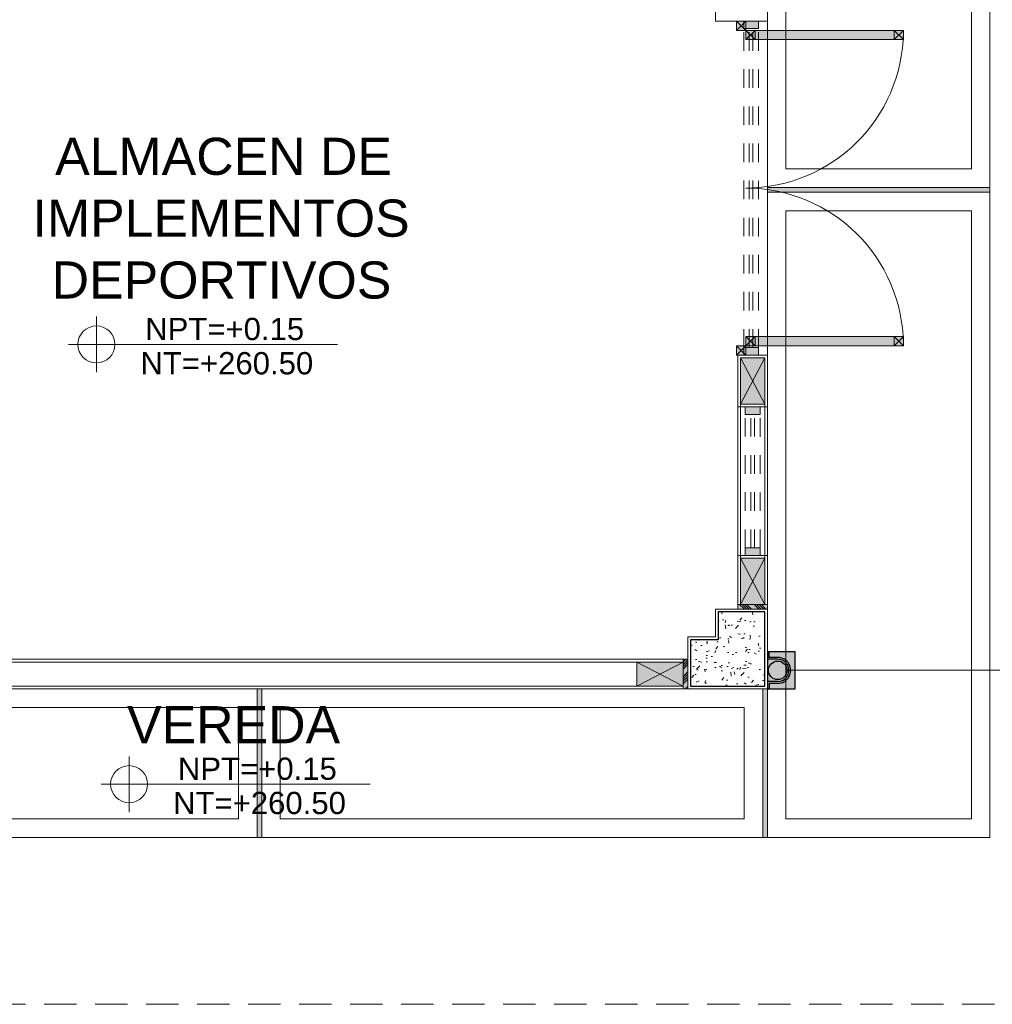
# Model space of a CAD drawing. Header units: millimetres. Extents: x -8931983 to 9630244, y 4 to 18563053.
# Tile 89 of 256: x 349095.33 to 349100.58, y 9281973.72 to 9281979.03. Entities that reach past the tile are written whole.
import ezdxf

# ---------------------------------------------------------------- set-up
doc = ezdxf.new("R2010")
doc.units = ezdxf.units.MM
for name, pattern in [('01 nivel$0$HIDDEN2', [0.1875, 0.125, -0.0625]), ('CONTINUA', [0]), ('DASHED2', [0.375, 0.25, -0.125])]:
    doc.linetypes.add(name, pattern=pattern)
for name, color, linetype, lineweight in [('.', 7, 'Continuous', 0), ('0_ CUNETAS', 151, 'Continuous', 5), ('0_MUROS 2 BAJOS', 150, 'Continuous', 9), ('0_PROYECCIONES 1', 1, 'DASHED2', 0), ('0_VANOS', 30, 'Continuous', 9), ('COLUMNAS', 3, 'Continuous', 35), ('COLUMNETAS TOP', 253, 'Continuous', 0), ('G-ANNO-DIMS', 7, 'Continuous', 5), ('JUNTAS DE DILATACIÓN', 160, 'CONTINUA', 9), ('MURO', 133, 'Continuous', 15), ('Puertas ArchiCAD', 7, 'Continuous', 9), ('TARRAJEO', 32, 'Continuous', 0), ('TEXTO AMBIENTES', 7, 'Continuous', 30), ('vereda', 254, 'Continuous', 5)]:
    doc.layers.add(name, color=color, linetype=linetype, lineweight=lineweight)
for name, color, linetype, lineweight, true_color in [('0_COLUMNA ACHURADO', 250, 'Continuous', 0, 0x363636), ('0_TEXTURA PISOS', 252, 'Continuous', 0, 0x8c8c8c), ('tuberia des. fluvial ftt', 169, 'Continuous', 0, 0x232d53)]:
    doc.layers.add(name, color=color, linetype=linetype, lineweight=lineweight, true_color=true_color)
doc.styles.add('Arial_1', font='arial.ttf', dxfattribs={"height": 0.15})

# ---------------------------------------------------------------- blocks, each defined once
blk = doc.blocks.new('VEREDAA PG EDF 09')
at = {"layer": '.', "true_color": 0x939598}
h = blk.add_hatch(dxfattribs=at)
h.set_pattern_fill('ANGLE', color=252, angle=-90.00000000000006)
h.set_pattern_definition([(270, (-1.200000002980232, -9.890087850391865), (6.985, -7.8e-15), [5.08, -1.905]), (360, (-1.200000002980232, -9.890087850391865), (8.2e-15, 6.985), [5.08, -1.905])])
h.paths.add_polyline_path([(0, -9.876767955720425), (0, -9.90216795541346), (-1.200000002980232, -9.90216795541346), (-1.200000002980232, -9.876767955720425)])
h = blk.add_hatch(color=252, dxfattribs=at)
h.dxf.hatch_style = 1
h.paths.add_polyline_path([(0, -9.90216795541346), (0, -9.876767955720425), (-1.200000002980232, -9.876767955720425), (-1.200000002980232, -9.90216795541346)])
h = blk.add_hatch(color=252, dxfattribs=at)
h.dxf.hatch_style = 1
h.paths.add_polyline_path([(-3.952399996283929, -12.57999970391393), (-3.926999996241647, -12.57999970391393), (-3.926999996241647, -13.37999969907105), (-3.952399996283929, -13.37999969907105)])
h = blk.add_hatch(color=252, dxfattribs=at)
h.dxf.hatch_style = 1
h.paths.add_polyline_path([(-1.225400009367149, -12.57999970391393), (-1.200000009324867, -12.57999970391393), (-1.200000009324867, -13.37999969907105), (-1.225400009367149, -13.37999969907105)])
at = {"layer": 'G-ANNO-DIMS'}
for p, q in [((-4.642154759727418, -13.24347018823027, -441.5074041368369), (-4.642154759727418, -12.94347018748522, -441.5074041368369)), ((-4.792154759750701, -13.09347018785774, -441.5074041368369), (-3.342154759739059, -13.09347018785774, -441.5074041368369))]:
    blk.add_line(p, q, dxfattribs=at)
blk.add_circle((-4.642154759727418, -13.09347018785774, -441.5074041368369), 0.1, dxfattribs=at)
at = {"layer": 'vereda'}
for p, q in [((-1.200000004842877, -9.876767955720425, 2.3476332e-09), (-1.200000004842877, -6.876767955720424, 2.3476332e-09)), ((-1.8626451e-09, -9.876767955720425, 2.3475195e-09), (-1.8626451e-09, -6.876767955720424, 2.3475195e-09)), ((-1.100000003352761, -9.776767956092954, 2.3475195e-09), (-1.100000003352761, -6.976767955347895, 2.3475195e-09)), ((-0.1000000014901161, -9.776767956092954, 2.3475195e-09), (-0.1000000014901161, -6.976767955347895, 2.3475195e-09)), ((-1.100000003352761, -9.776767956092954, 2.3475195e-09), (-0.1000000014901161, -9.776767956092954, 2.3475195e-09)), ((-1.200000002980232, -9.876767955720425, 2.3475195e-09), (-1.8626451e-09, -9.876767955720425, 2.3475195e-09)), ((-1.200000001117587, -9.90216795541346, 2.3475195e-09), (-1.200000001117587, -13.37999969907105, 2.3475195e-09)), ((0, -9.90216795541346, 2.3475195e-09), (-1.200000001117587, -9.90216795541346, 2.3475195e-09)), ((0, -13.37999969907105, 2.3475195e-09), (0, -9.90216795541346, 2.3475195e-09)), ((-1.100000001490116, -10.00216795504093, 2.3475195e-09), (-1.100000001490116, -13.27999969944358, 2.3475195e-09)), ((-0.099999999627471, -10.00216795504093, 2.3475195e-09), (-1.100000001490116, -10.00216795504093, 2.3475195e-09)), ((-0.099999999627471, -13.27999969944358, 2.3475195e-09), (-0.099999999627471, -10.00216795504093, 2.3475195e-09)), ((-3.952399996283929, -12.57999970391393, 2.5831923e-09), (-7.004599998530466, -12.57999923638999)), ((-3.952399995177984, -12.57999970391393, 2.5831923e-09), (-3.952399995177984, -13.37999969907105, 2.5831923e-09)), ((-3.926999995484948, -13.37999969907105, 2.5831923e-09), (-3.926999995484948, -12.57999970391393, 2.5831923e-09)), ((-3.926999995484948, -13.37999969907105, 2.5831923e-09), (-3.926999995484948, -12.57999970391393, 2.5831923e-09)), ((-3.926999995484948, -12.57999970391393, 2.5831923e-09), (-1.225400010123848, -12.57999970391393, 2.5831923e-09)), ((-1.225400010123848, -12.57999970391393, 2.5831923e-09), (-1.225400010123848, -13.37999969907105, 2.5831923e-09)), ((-1.225400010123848, -12.57999970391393, 2.5831923e-09), (-1.225400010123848, -13.37999969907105, 2.5831923e-09)), ((-4.0523999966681, -12.67999968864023, 2.5831923e-09), (-6.904599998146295, -12.67999968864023, 2.5831923e-09)), ((-4.0523999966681, -12.67999968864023, 2.5831923e-09), (-4.0523999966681, -13.27999968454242, 2.5831923e-09)), ((-3.826999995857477, -13.27999969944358, 2.5831923e-09), (-3.826999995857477, -12.6799997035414, 2.5831923e-09)), ((-3.826999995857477, -13.27999969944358, 2.5831923e-09), (-3.826999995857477, -12.6799997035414, 2.5831923e-09)), ((-1.325400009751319, -12.6799997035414, 2.5831923e-09), (-3.826999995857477, -12.6799997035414, 2.5831923e-09)), ((-1.325400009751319, -12.6799997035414, 2.5831923e-09), (-1.325400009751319, -13.27999969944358, 2.5831923e-09)), ((-1.325400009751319, -12.6799997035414, 2.5831923e-09), (-1.325400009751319, -13.27999969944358, 2.5831923e-09)), ((-4.0523999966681, -13.27999968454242, 2.5831923e-09), (-6.904599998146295, -13.27999924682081, 2.5831923e-09)), ((-1.325400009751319, -13.27999969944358, 2.5831923e-09), (-3.826999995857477, -13.27999969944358, 2.5831923e-09)), ((-1.325400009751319, -13.27999969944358, 2.5831923e-09), (-3.826999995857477, -13.27999969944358, 2.5831923e-09)), ((-1.100000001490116, -13.27999969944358, 2.3475195e-09), (-0.099999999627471, -13.27999969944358, 2.3475195e-09)), ((-3.952399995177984, -13.37999969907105, 2.5831923e-09), (-7.004599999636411, -13.37999923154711, 2.5831923e-09)), ((-1.225400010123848, -13.37999969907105, 2.5831923e-09), (-3.926999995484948, -13.37999969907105, 2.5831923e-09)), ((-1.225400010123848, -13.37999969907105, 2.5831923e-09), (-3.926999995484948, -13.37999969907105, 2.5831923e-09)), ((-1.200000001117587, -13.37999969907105, 2.3475195e-09), (0, -13.37999969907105, 2.3475195e-09))]:
    blk.add_line(p, q, dxfattribs=at)
for points, elevation in [([(0, -9.876767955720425), (0, -9.90216795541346), (-1.200000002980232, -9.90216795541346), (-1.200000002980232, -9.876767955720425)], 2.3475195e-09), ([(-3.952399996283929, -12.57999970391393), (-3.926999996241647, -12.57999970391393), (-3.926999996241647, -13.37999969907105), (-3.952399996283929, -13.37999969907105)], 2.5831923e-09), ([(-1.225400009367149, -12.57999970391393), (-1.200000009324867, -12.57999970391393), (-1.200000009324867, -13.37999969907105), (-1.225400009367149, -13.37999969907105)], 1.5648993e-09)]:
    blk.add_lwpolyline(points, close=True, dxfattribs=dict(at, elevation=elevation))
at = {"layer": 'TEXTO AMBIENTES', "style": 'Arial_1'}
blk.add_text('VEREDA', height=0.2, dxfattribs=at).set_placement((-4.653218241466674, -12.87287657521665))
for s, p in [('NPT=+0.15', (-4.3792045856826, -13.07007391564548, -441.5074041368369)), ('NT=+260.50', (-4.405026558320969, -13.25469513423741, -441.5074041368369))]:
    blk.add_text(s, height=0.12, rotation=360, dxfattribs=at).set_placement(p)
blk = doc.blocks.new('FENENFONFNK')
at = {"layer": '.', "true_color": 0xadddf7, "transparency": 33554572}
h = blk.add_hatch(color=141, dxfattribs=at)
h.dxf.hatch_style = 1
h.paths.add_polyline_path([(-0.1600000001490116, -11.32500000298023), (-0.1600000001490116, -11.35000000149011), (0, -11.35000000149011), (0, -11.32500000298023)])
h = blk.add_hatch(color=141, dxfattribs=at)
h.dxf.hatch_style = 1
h.paths.add_polyline_path([(-0.4300000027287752, -11.62000001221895), (-0.4550000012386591, -11.62000001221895), (-0.4550000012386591, -11.78000001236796), (-0.4300000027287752, -11.78000001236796)])
at = {"linetype": 'Continuous', "true_color": 0xbebebe}
for points in [[(-0.1280212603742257, -8.220000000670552), (-0.0480212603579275, -8.220000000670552), (-0.0480212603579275, -8.179999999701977), (-0.1280212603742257, -8.179999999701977)], [(-0.1280212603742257, -9.980000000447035), (-0.0480212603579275, -9.980000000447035), (-0.0480212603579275, -9.940000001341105), (-0.1280212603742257, -9.940000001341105)], [(-0.1200000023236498, -10.29999999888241), (-0.0400000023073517, -10.29999999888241), (-0.0400000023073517, -10.25999999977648), (-0.1200000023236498, -10.25999999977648)], [(-0.1200000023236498, -11.06000000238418), (-0.0400000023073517, -11.06000000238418), (-0.0400000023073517, -11.02000000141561), (-0.1200000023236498, -11.02000000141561)]]:
    blk.add_hatch(color=9, dxfattribs=at).paths.add_polyline_path(points)
at = {"linetype": 'Continuous', "true_color": 0xffffff}
for points in [[(0.1499999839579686, -11.77999999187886), (0.1499999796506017, -11.57999998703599), (-1.58324838e-08, -11.57999999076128), (-1.15251169e-08, -11.77999999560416)], [(0.1499999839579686, -11.7799999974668), (0.1499999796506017, -11.57999999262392), (-1.58324838e-08, -11.57999999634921), (-1.15251169e-08, -11.78000000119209)]]:
    blk.add_hatch(color=7, dxfattribs=at).paths.add_polyline_path(points)
at = {"layer": '0_COLUMNA ACHURADO'}
h = blk.add_hatch(dxfattribs=at)
h.set_pattern_fill('AR-CONC', color=256, scale=0.00088, angle=179.9999999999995)
h.set_pattern_definition([(229.9999999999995, (0.4664850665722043, -11.36965499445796), (-0.1603225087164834, 0.0140263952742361), [0.016764, -0.184404]), (174.9999999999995, (0.4664850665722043, -11.36965499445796), (0.0310142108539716, -0.1681300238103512), [0.0134112, -0.1475237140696]), (280.4514446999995, (0.4531249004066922, -11.36848613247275), (-0.1293082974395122, -0.1541036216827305), [0.014247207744, -0.1567194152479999]), (226.1841999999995, (0.4664850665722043, -11.41435899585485), (-0.238549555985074, 0.0369972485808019), [0.025146, -0.2766059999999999]), (276.6355576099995, (0.4466059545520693, -11.41127591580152), (-0.2089156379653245, -0.2177349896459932), [0.0213708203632, -0.2350793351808]), (171.1841511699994, (0.4664850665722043, -11.41435899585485), (-0.2089156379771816, -0.2177349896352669), [0.0201167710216, -0.2212845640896]), (200.9999999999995, (0.444133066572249, -11.40318299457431), (-0.1334206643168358, 0.0899933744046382), [0.016764, -0.1844039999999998]), (145.9999999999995, (0.444133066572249, -11.40318299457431), (-0.0543857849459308, -0.1620854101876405), [0.0134112, -0.1475231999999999]), (251.4514449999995, (0.4330146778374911, -11.39568354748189), (-0.1878064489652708, -0.072092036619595), [0.014247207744, -0.1567191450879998]), (217.4999999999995, (0.4664850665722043, -11.36965499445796), (-0.0027179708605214, -0.0744084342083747), [0, -0.14573504, 0, -0.1497584, 0, -0.148082]), (187.4999999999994, (0.4664850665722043, -11.36965499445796), (-0.0588013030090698, -0.0881589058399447), [0, -0.08538464, 0, -0.14238224, 0, -0.0564388]), (147.4999999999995, (0.5163300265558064, -11.36965499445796), (-0.1193197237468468, 0.0050412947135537), [0, -0.05588, 0, -0.1743456, 0, -0.2313432]), (137.4999999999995, (0.5386820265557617, -11.36965499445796), (-0.1303536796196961, -0.022375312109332), [0, -0.072644, 0, -0.11578336, 0, -0.1642872])])
h.paths.add_polyline_path([(-0.2650000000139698, -11.51500000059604), (-0.4150000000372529, -11.51500000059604), (-0.4150000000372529, -11.76500000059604), (-0.0150000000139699, -11.76500000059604), (-0.0150000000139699, -11.36500000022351), (-0.2650000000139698, -11.36500000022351)])
at = {"layer": 'COLUMNETAS TOP', "true_color": 0xc0c0c0}
for points in [[(-0.0149999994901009, -10.24500000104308), (-0.0149999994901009, -9.995000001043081), (-0.1449999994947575, -9.995000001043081), (-0.1449999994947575, -10.24500000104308)], [(-0.0149999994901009, -11.07500000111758), (-0.1449999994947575, -11.07500000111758), (-0.1449999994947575, -11.32500000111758), (-0.0149999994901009, -11.32500000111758)], [(-0.7049999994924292, -11.76500000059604), (-0.4549999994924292, -11.76500000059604), (-0.4549999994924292, -11.63499999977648), (-0.7049999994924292, -11.63499999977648)]]:
    blk.add_hatch(color=9, dxfattribs=at).paths.add_polyline_path(points)
at = {"layer": 'JUNTAS DE DILATACIÓN'}
h = blk.add_hatch(dxfattribs=at)
h.set_pattern_fill('ANSI34', color=256, scale=0.0029, angle=90.09396363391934)
h.set_pattern_definition([(135.0939636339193, (1532.981894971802, -5598.270869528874), (-0.0389999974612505, -0.0391281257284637), []), (135.0939636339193, (1532.981873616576, -5598.257848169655), (-0.0389999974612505, -0.0391281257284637), []), (135.0939636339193, (1532.981852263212, -5598.244826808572), (-0.0389999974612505, -0.0391281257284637), []), (135.0939636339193, (1532.981830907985, -5598.231805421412), (-0.0389999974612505, -0.0391281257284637), [])])
h.paths.add_polyline_path([(-0.1600000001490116, -11.32500000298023), (-0.1600000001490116, -11.35000000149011), (0, -11.35000000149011), (0, -11.32500000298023)])
h = blk.add_hatch(dxfattribs=at)
h.set_pattern_fill('ANSI34', color=256, scale=0.0029, angle=0.0939636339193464)
h.set_pattern_definition([(45.09396363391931, (-5587.375869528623, -1544.761894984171), (-0.0391281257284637, 0.0389999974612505), []), (45.09396363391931, (-5587.362848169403, -1544.761873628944), (-0.0391281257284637, 0.0389999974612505), []), (45.09396363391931, (-5587.349826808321, -1544.76185227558), (-0.0391281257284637, 0.0389999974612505), []), (45.09396363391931, (-5587.33680542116, -1544.761830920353), (-0.0391281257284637, 0.0389999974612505), [])])
h.paths.add_polyline_path([(-0.4300000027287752, -11.62000001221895), (-0.4550000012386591, -11.62000001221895), (-0.4550000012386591, -11.78000001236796), (-0.4300000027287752, -11.78000001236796)])
at = {"layer": 'Puertas ArchiCAD', "lineweight": 13, "true_color": 0xffffff, "extrusion": (3.98853121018e-05, -0.0057452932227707, 0.9999834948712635)}
h = blk.add_hatch(color=7, dxfattribs=at)
h.dxf.hatch_style = 1
h.paths.add_polyline_path([(0.7329530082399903, -8.279864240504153), (-0.1170016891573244, -8.2798650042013), (-0.1170017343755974, -8.229865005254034), (0.7329529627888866, -8.229864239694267)])
h.paths.add_polyline_path([(0.7329544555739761, -9.879864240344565), (-0.1170002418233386, -9.879865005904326), (-0.1170001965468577, -9.929865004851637), (0.7329545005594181, -9.92986423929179)])
h.paths.add_polyline_path([(-0.1170001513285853, -9.979865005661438), (-0.1170001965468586, -9.92986500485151), (-0.1670001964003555, -9.929865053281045), (-0.167000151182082, -9.979865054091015)])
h.paths.add_polyline_path([(-0.1170017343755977, -8.229865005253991), (-0.1170017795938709, -8.179865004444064), (-0.1670017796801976, -8.17986505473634), (-0.167001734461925, -8.229865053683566)])
at = {"layer": '0_MUROS 2 BAJOS', "lineweight": 30, "elevation": 0.0813245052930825}
for points in [[(0.1499999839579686, -11.77999999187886), (0.1499999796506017, -11.57999998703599), (-1.58324838e-08, -11.57999999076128), (-1.15251169e-08, -11.77999999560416)], [(0.1499999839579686, -11.7799999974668), (0.1499999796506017, -11.57999999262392), (-1.58324838e-08, -11.57999999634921), (-1.15251169e-08, -11.78000000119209)]]:
    blk.add_lwpolyline(points, close=True, dxfattribs=at)
at = {"layer": '0_TEXTURA PISOS'}
blk.add_line((5.820766e-10, -9.980000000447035), (5.820766e-10, -8.179999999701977), dxfattribs=at)
at = {"layer": '0_VANOS', "linetype": 'Continuous'}
for p, q in [((-0.1280212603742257, -8.179999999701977), (-0.1280212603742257, -8.220000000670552)), ((-0.0480212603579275, -8.179999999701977), (-0.1280212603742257, -8.179999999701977)), ((-0.1280212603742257, -8.220000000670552), (-0.0480212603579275, -8.220000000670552)), ((-0.0480212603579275, -8.220000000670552), (-0.0480212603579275, -8.179999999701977)), ((-0.0480212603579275, -9.940000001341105), (-0.1280212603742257, -9.940000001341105)), ((-0.1280212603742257, -9.940000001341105), (-0.1280212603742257, -9.980000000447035)), ((-0.0480212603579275, -9.980000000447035), (-0.0480212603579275, -9.940000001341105)), ((-0.0480212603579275, -9.980000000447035), (-0.1280212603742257, -9.980000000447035)), ((-0.1200000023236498, -10.25999999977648, -664.369128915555), (-0.1200000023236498, -10.29999999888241, -664.369128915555)), ((-0.0400000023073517, -10.25999999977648, -664.369128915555), (-0.1200000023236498, -10.25999999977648, -664.369128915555)), ((-0.0400000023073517, -10.29999999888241, -664.369128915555), (-0.0400000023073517, -10.25999999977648, -664.369128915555)), ((-0.1200000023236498, -10.29999999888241, -664.369128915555), (-0.0400000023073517, -10.29999999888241, -664.369128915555)), ((-0.0400000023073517, -11.02000000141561, -664.369128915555), (-0.1200000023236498, -11.02000000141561, -664.369128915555)), ((-0.1200000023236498, -11.02000000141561, -664.369128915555), (-0.1200000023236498, -11.06000000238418, -664.369128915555)), ((-0.0400000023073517, -11.06000000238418, -664.369128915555), (-0.0400000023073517, -11.02000000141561, -664.369128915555)), ((-0.0400000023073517, -11.06000000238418, -664.369128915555), (-0.1200000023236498, -11.06000000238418, -664.369128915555))]:
    blk.add_line(p, q, dxfattribs=at)
at = {"layer": '0_VANOS', "linetype": '01 nivel$0$HIDDEN2', "ltscale": 0.5}
for p, q in [((-0.1280212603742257, -9.940000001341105), (-0.1280212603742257, -8.220000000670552)), ((-0.098021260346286, -9.940000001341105), (-0.098021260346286, -8.220000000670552)), ((-0.0780212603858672, -9.940000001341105), (-0.0780212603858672, -8.220000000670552)), ((-0.0480212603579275, -9.940630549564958), (-0.0480212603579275, -8.220630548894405)), ((-0.1200000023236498, -11.02000000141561, -664.369128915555), (-0.1200000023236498, -10.29999999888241, -664.369128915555)), ((-0.0900000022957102, -11.02000000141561, -664.369128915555), (-0.0900000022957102, -10.29999999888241, -664.369128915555)), ((-0.0700000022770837, -11.02000000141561, -664.369128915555), (-0.0700000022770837, -10.29999999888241, -664.369128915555)), ((-0.0400000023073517, -11.02063055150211, -664.369128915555), (-0.0400000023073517, -10.30063054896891, -664.369128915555))]:
    blk.add_line(p, q, dxfattribs=at)
at = {"layer": '0_VANOS', "linetype": '01 nivel$0$HIDDEN2'}
for p, q in [((-0.0480212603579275, -8.220000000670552), (-0.0480212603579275, -8.179999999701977)), ((-0.0400000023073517, -10.29999999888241, -664.369128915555), (-0.0400000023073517, -10.25999999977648, -664.369128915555))]:
    blk.add_line(p, q, dxfattribs=at)
at = {"layer": 'COLUMNAS', "color": 6, "lineweight": 30}
blk.add_lwpolyline([(-0.2650000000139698, -11.51500000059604), (-0.4150000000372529, -11.51500000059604), (-0.4150000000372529, -11.76500000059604), (-0.0150000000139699, -11.76500000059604), (-0.0150000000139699, -11.36500000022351), (-0.2650000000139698, -11.36500000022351), (-0.2650000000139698, -11.51500000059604)], dxfattribs=at)
at = {"layer": 'COLUMNETAS TOP'}
for p, q in [((-0.1449999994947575, -10.24500000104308), (-0.1449999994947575, -9.995000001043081)), ((-0.1449999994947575, -9.995000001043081), (-0.0149999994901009, -9.995000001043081)), ((-0.0149999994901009, -9.995000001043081), (-0.1449999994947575, -9.995000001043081)), ((-0.1449999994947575, -9.995000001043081), (-0.1449999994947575, -10.24500000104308)), ((-0.0149999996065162, -10.24500000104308), (-0.1450000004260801, -9.995000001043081)), ((-0.0149999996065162, -9.995000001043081), (-0.1450000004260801, -10.24500000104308)), ((-0.0149999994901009, -9.995000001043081), (-0.0149999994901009, -10.24500000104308)), ((-0.0149999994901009, -10.24500000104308), (-0.0149999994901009, -9.995000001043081)), ((-0.0149999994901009, -10.24500000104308), (-0.1449999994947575, -10.24500000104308)), ((-0.0149999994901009, -11.07500000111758), (-0.1449999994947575, -11.07500000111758)), ((-0.1449999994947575, -11.07500000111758), (-0.1449999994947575, -11.32500000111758)), ((-0.1449999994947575, -11.32500000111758), (-0.1449999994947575, -11.07500000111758)), ((-0.1450000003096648, -11.07500000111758), (-0.0149999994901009, -11.32500000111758)), ((-0.1450000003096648, -11.32500000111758), (-0.0149999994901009, -11.07500000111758)), ((-0.0149999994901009, -11.32500000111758), (-0.0149999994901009, -11.07500000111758)), ((-0.1449999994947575, -11.32500000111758), (-0.0149999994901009, -11.32500000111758)), ((-0.0149999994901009, -11.32500000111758), (-0.1449999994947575, -11.32500000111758)), ((-0.7049999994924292, -11.63499999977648), (-0.4549999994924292, -11.63499999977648)), ((-0.7049999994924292, -11.76500000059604), (-0.7049999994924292, -11.63499999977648)), ((-0.4549999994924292, -11.63499999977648), (-0.7049999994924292, -11.63499999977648)), ((-0.7049999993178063, -11.76500000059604), (-0.4549999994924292, -11.63499999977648)), ((-0.4549999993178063, -11.76500000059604), (-0.7049999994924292, -11.63499999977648)), ((-0.4549999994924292, -11.63499999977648), (-0.4549999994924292, -11.76500000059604)), ((-0.4549999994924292, -11.76500000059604), (-0.4549999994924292, -11.63499999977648)), ((-0.4549999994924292, -11.76500000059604), (-0.7049999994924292, -11.76500000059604)), ((-0.7049999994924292, -11.76500000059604), (-0.4549999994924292, -11.76500000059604))]:
    blk.add_line(p, q, dxfattribs=at)
at = {"layer": 'G-ANNO-DIMS'}
for p, q in [((-3.618390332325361, -10.07305553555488, -441.5074041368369), (-3.618390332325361, -9.773055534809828, -441.5074041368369)), ((-3.768390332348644, -9.923055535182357, -441.5074041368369), (-2.318390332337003, -9.923055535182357, -441.5074041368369))]:
    blk.add_line(p, q, dxfattribs=at)
blk.add_circle((-3.618390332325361, -9.923055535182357, -441.5074041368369), 0.1, dxfattribs=at)
at = {"layer": 'JUNTAS DE DILATACIÓN'}
for points in [[(-0.1600000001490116, -11.32500000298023), (-0.1600000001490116, -11.35000000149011), (0, -11.35000000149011), (0, -11.32500000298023)], [(-0.4300000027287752, -11.62000001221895), (-0.4550000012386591, -11.62000001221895), (-0.4550000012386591, -11.78000001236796), (-0.4300000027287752, -11.78000001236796)]]:
    blk.add_lwpolyline(points, close=True, dxfattribs=at)
at = {"layer": 'MURO'}
for p, q in [((-0.1450000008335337, -10.24500000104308), (-0.1450000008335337, -11.07500000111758)), ((-0.0150000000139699, -11.07500000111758), (-0.0150000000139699, -10.24500000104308)), ((-0.7049999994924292, -11.63499999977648), (-5.124999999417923, -11.63499999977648)), ((-5.124999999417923, -11.76500000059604), (-0.7049999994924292, -11.76500000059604))]:
    blk.add_line(p, q, dxfattribs=at)
at = {"layer": 'MURO', "color": 140, "true_color": 0x03a9ee}
for p, q in [((-0.0150000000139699, -10.24500000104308), (-0.1450000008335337, -10.24500000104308)), ((-0.1450000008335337, -11.07500000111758), (-0.0150000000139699, -11.07500000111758)), ((-0.7049999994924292, -11.76500000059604), (-0.7049999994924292, -11.63499999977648))]:
    blk.add_line(p, q, dxfattribs=at)
at = {"layer": 'Puertas ArchiCAD', "lineweight": 0, "extrusion": (3.98853121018e-05, -0.0057452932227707, 0.9999834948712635)}
for p, q in [((-0.1170017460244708, -8.22999915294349, -0.0002882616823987), (-0.1670017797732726, -8.180000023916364, 9.970189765e-07)), ((-0.1170017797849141, -8.179999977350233, -9.970196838e-07), (-0.1670017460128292, -8.229999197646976, -0.0002862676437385)), ((-0.0670017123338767, -8.27999828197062, -0.000577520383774), (-0.1170017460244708, -8.22999915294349, -0.0002882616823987)), ((-0.06700174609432, -8.229999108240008, -0.000290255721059), (-0.1170017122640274, -8.279998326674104, -0.0005755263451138)), ((0.732952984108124, -8.279997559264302, -0.0006094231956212), (0.6829529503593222, -8.229998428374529, -0.0003201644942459)), ((0.7329529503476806, -8.229998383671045, -0.0003221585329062), (0.6829529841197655, -8.279997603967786, -0.0006074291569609)), ((-0.0670005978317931, -9.929971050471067, -0.0100572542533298), (-0.1170006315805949, -9.87997192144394, -0.0097679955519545)), ((-0.0670006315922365, -9.87997187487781, -0.0097699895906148), (-0.1170005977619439, -9.929971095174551, -0.0100552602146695)), ((0.7329540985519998, -9.929970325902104, -0.0100891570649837), (0.6829540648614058, -9.879971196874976, -0.0097998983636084)), ((0.7329540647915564, -9.879971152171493, -0.0098018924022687), (0.682954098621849, -9.929970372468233, -0.0100871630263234)), ((-0.1170005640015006, -9.979970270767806, -0.010342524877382), (-0.1670005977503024, -9.929971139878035, -0.0100532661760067)), ((-0.1170005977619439, -9.929971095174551, -0.010055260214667), (-0.1670005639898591, -9.979970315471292, -0.0103405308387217))]:
    blk.add_line(p, q, dxfattribs=at)
at = {"layer": 'Puertas ArchiCAD', "extrusion": (3.98853121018e-05, -0.0057452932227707, 0.9999834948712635), "elevation": 0.0469908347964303}
blk.add_lwpolyline([(-0.1170017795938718, -8.17986500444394), (-0.1170017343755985, -8.229865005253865), (-0.1670017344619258, -8.22986505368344), (-0.1670017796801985, -8.179865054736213)], close=True, dxfattribs=at)
at = {"layer": 'Puertas ArchiCAD', "lineweight": 20, "extrusion": (3.98853121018e-05, -0.0057452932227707, 0.9999834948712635)}
for points, elevation in [([(-0.1170017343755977, -8.229865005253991), (-0.1170017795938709, -8.179865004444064), (-0.1670017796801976, -8.17986505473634), (-0.167001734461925, -8.229865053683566)], 0.0469908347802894), ([(-0.0670016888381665, -8.279864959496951), (-0.0670017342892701, -8.229864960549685), (-0.1170017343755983, -8.229865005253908), (-0.1170016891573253, -8.279865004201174)], 0.0469908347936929), ([(0.7329530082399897, -8.27986424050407), (0.732952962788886, -8.229864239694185), (0.6829529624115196, -8.229864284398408), (0.6829530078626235, -8.279864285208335)], 0.046990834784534), ([(-0.0670001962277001, -9.92986496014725), (-0.0670002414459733, -9.879864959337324), (-0.1170002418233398, -9.87986500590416), (-0.1170001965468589, -9.92986500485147)], 0.0469908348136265), ([(0.7329545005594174, -9.929864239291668), (0.7329544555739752, -9.87986424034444), (0.6829544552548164, -9.879864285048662), (0.6829545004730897, -9.929864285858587)], 0.0469908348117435), ([(-0.1170001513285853, -9.979865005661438), (-0.1170001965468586, -9.92986500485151), (-0.1670001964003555, -9.929865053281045), (-0.167000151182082, -9.979865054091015)], 0.0469908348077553)]:
    blk.add_lwpolyline(points, close=True, dxfattribs=dict(at, elevation=elevation))
at = {"layer": 'Puertas ArchiCAD', "lineweight": 13, "extrusion": (3.98853121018e-05, -0.0057452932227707, 0.9999834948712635)}
for points, elevation in [([(0.7329530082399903, -8.279864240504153), (-0.1170016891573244, -8.2798650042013), (-0.1170017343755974, -8.229865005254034), (0.7329529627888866, -8.229864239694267)], 0.0469908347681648), ([(0.7329544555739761, -9.879864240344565), (-0.1170002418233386, -9.879865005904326), (-0.1170001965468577, -9.929865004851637), (0.7329545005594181, -9.92986423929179)], 0.0469908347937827)]:
    blk.add_lwpolyline(points, close=True, dxfattribs=dict(at, elevation=elevation))
at = {"layer": 'Puertas ArchiCAD', "lineweight": 0, "extrusion": (3.98853121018e-05, -0.0057452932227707, 0.9999834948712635)}
for centre, start, end in [((-0.1169979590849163, -8.229865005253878, 0.046990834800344), 270.0000518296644, 359.2959600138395), ((-0.116996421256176, -9.929865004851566, 0.0469908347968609), 0.7041437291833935, 90.0003063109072)]:
    blk.add_arc(centre, 0.850000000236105, start, end, dxfattribs=at)
at = {"layer": 'TARRAJEO'}
for p, q in [((-0.159999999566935, -9.980000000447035), (-0.1599999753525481, -10.25999999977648)), ((5.820766e-10, -9.980000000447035), (-0.159999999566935, -9.980000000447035)), ((2.47964635e-08, -10.25999999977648), (5.820766e-10, -9.980000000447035)), ((-0.1599999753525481, -10.25999999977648), (2.47964635e-08, -10.25999999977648)), ((-0.1599997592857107, -11.06000000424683), (-0.1599997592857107, -10.25999999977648)), ((2.42143869e-08, -11.06000000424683), (-3.1432137e-09, -10.25999999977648, 2.3475195e-09)), ((-0.1600000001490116, -11.32500000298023), (-0.1599999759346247, -11.06000000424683)), ((-0.1599999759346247, -11.06000000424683), (2.42143869e-08, -11.06000000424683)), ((2.42143869e-08, -11.06000000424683), (0, -11.32500000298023)), ((0, -11.32500000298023), (-0.1600000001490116, -11.32500000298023)), ((-0.4299999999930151, -11.61999999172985), (-5.400000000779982, -11.61999999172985)), ((-0.4150000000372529, -11.78000000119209), (-5.400000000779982, -11.78000000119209))]:
    blk.add_line(p, q, dxfattribs=at)
for points in [[(0, -7.75), (-0.2800000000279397, -7.75), (-0.2800000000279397, -8.179999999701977), (0, -8.179999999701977)], [(-0.2800000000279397, -11.5), (-0.4299999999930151, -11.5), (-0.4299999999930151, -11.78000000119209), (0, -11.78000000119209), (0, -11.35000000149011), (-0.2800000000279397, -11.35000000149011)]]:
    blk.add_lwpolyline(points, close=True, dxfattribs=at)
at = {"layer": 'tuberia des. fluvial ftt', "color": 6, "lineweight": 30}
for p, q in [((0.0554521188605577, -11.6199999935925, 0.0813245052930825), (-5.5640703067e-06, -11.61999999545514, 0.0813245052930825)), ((0.0554521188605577, -11.61999999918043, 0.0813245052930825), (-5.5640703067e-06, -11.62000000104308, 0.0813245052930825)), ((0.0099944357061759, -11.60999999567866, 0.0813245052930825), (0.0099944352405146, -11.58499999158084, 0.0813245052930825)), ((0.0099944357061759, -11.6100000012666, 0.0813245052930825), (0.0099944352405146, -11.58499999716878, 0.0813245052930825)), ((0.055452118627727, -11.60999999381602, 0.0813245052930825), (0.0099944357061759, -11.60999999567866, 0.0813245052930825)), ((0.055452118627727, -11.60999999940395, 0.0813245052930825), (0.0099944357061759, -11.6100000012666, 0.0813245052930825)), ((0.0554521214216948, -11.73999999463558, 0.0813245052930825), (-5.561450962e-06, -11.73999999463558, 0.0813245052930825)), ((0.0554521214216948, -11.74000000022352, 0.0813245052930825), (-5.561450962e-06, -11.74000000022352, 0.0813245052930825)), ((0.0099944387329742, -11.74999999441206, 0.0813245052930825), (0.0099944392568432, -11.77499999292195, 0.0813245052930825)), ((0.0554521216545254, -11.74999999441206, 0.0813245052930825), (0.0099944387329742, -11.74999999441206, 0.0813245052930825)), ((0.0099944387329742, -11.75, 0.0813245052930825), (0.0099944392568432, -11.77499999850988, 0.0813245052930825)), ((0.0554521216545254, -11.75, 0.0813245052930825), (0.0099944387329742, -11.75, 0.0813245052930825))]:
    blk.add_line(p, q, dxfattribs=at)
at = {"layer": 'tuberia des. fluvial ftt', "color": 4, "lineweight": 30}
for centre in [(0.0554521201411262, -11.67999999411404, 0.0813245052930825), (0.0554521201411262, -11.67999999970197, 0.0813245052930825)]:
    blk.add_circle(centre, 0.05, dxfattribs=at)
at = {"layer": 'tuberia des. fluvial ftt', "color": 6, "lineweight": 30}
for centre, radius, start, end in [((0.004994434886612, -11.58499999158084, 0.0813245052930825), 0.0049999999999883, 1.1739387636e-06, 180.0000011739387), ((0.004994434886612, -11.58499999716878, 0.0813245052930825), 0.0049999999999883, 1.1739387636e-06, 180.0000011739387), ((0.0554521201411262, -11.67999999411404, 0.0813245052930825), 0.0699999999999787, 270.0000012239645, 90.00000122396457), ((0.0554521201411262, -11.67999999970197, 0.0813245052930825), 0.0699999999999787, 270.0000012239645, 90.00000122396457), ((0.0554521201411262, -11.67999999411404, 0.0813245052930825), 0.06, 270.0000012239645, 90.00000122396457), ((0.0554521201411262, -11.67999999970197, 0.0813245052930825), 0.06, 270.0000012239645, 90.00000122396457), ((0.0049944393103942, -11.77499999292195, 0.0813245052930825), 0.0049999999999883, 180.0000011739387, 1.1739387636e-06), ((0.0049944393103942, -11.77499999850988, 0.0813245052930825), 0.0049999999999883, 180.0000011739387, 1.1739387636e-06)]:
    blk.add_arc(centre, radius, start, end, dxfattribs=at)
at = {"layer": 'vereda'}
for p, q in [((-5.804600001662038, -11.78000000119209, 2.5831923e-09), (-2.75239999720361, -11.78000046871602, 2.5831923e-09)), ((-2.726999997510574, -11.78000046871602, 2.5831923e-09), (-0.0254000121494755, -11.78000046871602, 2.5831923e-09)), ((-2.726999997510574, -11.78000046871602, 2.5831923e-09), (-0.0254000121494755, -11.78000046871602, 2.5831923e-09))]:
    blk.add_line(p, q, dxfattribs=at)
at = {"layer": 'TEXTO AMBIENTES', "style": 'Arial_1'}
for s, p in [('ALMACEN DE', (-3.840971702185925, -9.008888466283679, -441.5074041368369)), ('IMPLEMENTOS', (-3.962799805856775, -9.342221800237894, -441.5074041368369)), ('DEPORTIVOS', (-3.859662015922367, -9.675555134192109, -441.5074041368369))]:
    blk.add_text(s, height=0.2, dxfattribs=at).set_placement(p)
for s, p in [('NPT=+0.15', (-3.355440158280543, -9.899659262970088, -441.5074041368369)), ('NT=+260.50', (-3.381262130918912, -10.08428048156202, -441.5074041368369))]:
    blk.add_text(s, height=0.12, rotation=360, dxfattribs=at).set_placement(p)
blk = doc.blocks.new('GOEKOOEOG')
at = {"layer": '0_TEXTURA PISOS'}
blk.add_blockref('FENENFONFNK', (5.0058588e-09, -4.321336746e-07), dxfattribs=at)
at = {"layer": '0_PROYECCIONES 1', "ltscale": 0.7, "elevation": 2.3475195e-09}
blk.add_lwpolyline([(-7.329999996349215, -13.47999966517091), (-7.329999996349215, 1.299431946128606), (1.500000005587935, 1.299431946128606), (1.500000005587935, -13.47999966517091)], close=True, dxfattribs=at)

msp = doc.modelspace()

# ---------------------------------------------------------------- block references
at = {"lineweight": 5}
msp.add_blockref('VEREDAA PG EDF 09', (349100.5646656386, 9281988.004493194), dxfattribs=at)

# ---------------------------------------------------------------- next in the draw order: block references
msp.add_blockref('GOEKOOEOG', (349099.3646656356, 9281987.20449363), dxfattribs=at)

# ---------------------------------------------------------------- next in the draw order: linework, layer by layer
at = {"layer": '0_ CUNETAS', "color": 251, "lineweight": 0, "true_color": 0x636466, "elevation": 20.62996210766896}
msp.add_lwpolyline([(349099.4653705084, 9281975.525060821), (349102.5296656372, 9281975.525060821)], dxfattribs=at)

doc.saveas('drawing.dxf')
